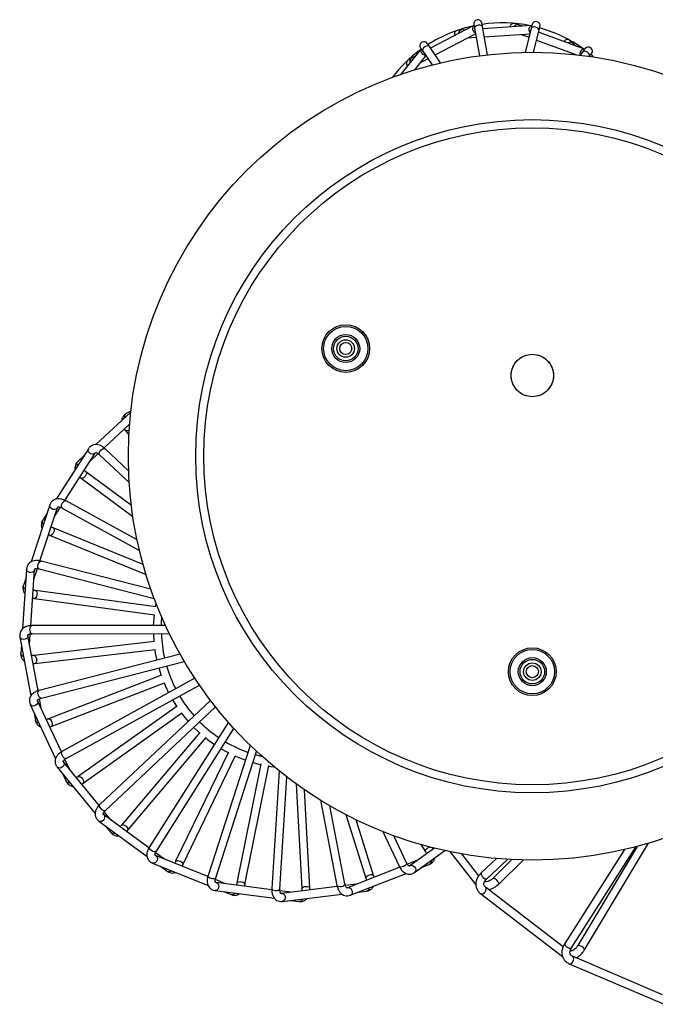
# Model space of a CAD drawing. Header units: millimetres. Extents: x 81 to 118, y 86 to 195.
# Tile 12 of 13: x 81 to 93, y 176 to 195. Entities that reach past the tile are written whole.
import ezdxf

# ---------------------------------------------------------------- set-up
doc = ezdxf.new("R2010")
doc.units = ezdxf.units.MM
doc.linetypes.add('CENTERX2', pattern=[20.32, 12.7, -2.54, 2.54, -2.54])

msp = doc.modelspace()

# ---------------------------------------------------------------- linework, layer by layer
at = {"color": 7, "linetype": 'Continuous', "lineweight": 25}
for p, q in [((89.41136, 194.52762), (88.60518, 194.10597)), ((90.48454, 194.52473), (89.57655, 194.46744)), ((90.31162, 194.51382), (90.23304, 194.54303)), ((88.6899, 193.981), (89.44091, 194.3738)), ((89.25783, 194.44732), (89.17416, 194.44204)), ((89.42211, 194.479), (89.51395, 193.96524)), ((89.66308, 193.98339), (89.56977, 194.50539)), ((89.60312, 194.31881), (90.44898, 194.37219)), ((90.28925, 194.36211), (90.43328, 194.30858)), ((90.47458, 194.47594), (90.36415, 194.0285)), ((90.51892, 194.0296), (90.62021, 194.43999)), ((91.46377, 194.08559), (90.61097, 194.40256)), ((89.29909, 194.29963), (89.45244, 194.30931)), ((90.5748, 194.25598), (91.30061, 193.98621)), ((91.30136, 194.14596), (91.24145, 194.2046)), ((88.42978, 194.09376), (88.05612, 193.62213)), ((88.45938, 194.05371), (88.63456, 193.79531)), ((88.79, 193.83334), (88.58354, 194.13788)), ((91.21921, 194.01646), (91.2441, 193.9921)), ((91.43482, 194.04506), (91.38189, 193.97698)), ((88.32218, 193.95795), (88.2479, 193.9191)), ((88.31352, 193.70547), (88.51935, 193.96526)), ((88.41996, 193.83981), (88.55611, 193.91103)), ((83.03937, 187.34724), (82.3936, 186.74599)), ((83.04181, 187.36922), (82.95722, 187.32318)), ((82.54618, 186.6831), (83.01814, 187.12252)), ((82.93973, 187.00689), (83.00516, 186.92625)), ((82.25481, 186.67033), (81.65448, 185.73323)), ((82.99953, 186.25965), (82.56374, 186.6681)), ((81.81791, 185.71026), (82.38112, 186.58941)), ((82.16979, 186.53761), (82.05685, 186.43245)), ((82.28588, 186.44074), (82.43496, 186.57954)), ((82.46116, 186.55865), (83.01042, 186.04386)), ((82.11857, 186.12175), (83.07869, 185.41013)), ((83.0503, 185.61789), (82.20789, 186.24225)), ((81.53887, 185.62542), (81.19045, 184.56847)), ((81.35445, 184.58686), (81.68133, 185.57846)), ((81.62605, 185.41077), (81.73593, 185.58229)), ((81.76651, 185.56857), (83.20121, 184.78164)), ((83.15717, 184.97688), (81.83864, 185.70009)), ((81.48953, 185.47573), (81.40628, 185.34579)), ((83.26896, 184.51987), (81.59988, 185.19913)), ((81.54334, 185.0602), (83.32262, 184.33609)), ((83.41235, 184.06169), (81.37706, 184.58217)), ((81.10528, 184.4353), (81.03066, 183.3249)), ((81.18493, 183.3835), (81.25494, 184.42524)), ((81.2431, 184.24908), (81.30687, 184.44253)), ((81.3399, 184.43685), (83.47413, 183.89106)), ((81.09471, 184.27804), (81.0464, 184.13148)), ((83.50246, 183.73401), (81.27038, 184.03757)), ((81.25017, 183.88894), (83.48224, 183.58538)), ((83.50548, 183.80913), (83.49215, 183.73541)), ((83.68485, 183.38697), (81.208, 183.38458)), ((81.32, 182.17579), (81.12874, 183.20222)), ((81.16108, 183.02864), (81.17474, 183.23187)), ((81.20815, 183.23458), (83.75606, 183.23704)), ((83.45864, 183.23676), (83.46722, 183.09043)), ((80.98128, 183.17474), (81.18515, 182.08067)), ((81.01015, 183.01979), (80.9998, 182.86582)), ((83.47755, 183.09164), (81.24011, 182.83057)), ((81.25749, 182.68158), (83.49493, 182.94265)), ((83.95579, 182.85635), (81.34208, 182.18257)), ((81.37952, 182.03732), (84.03342, 182.72146)), ((83.61318, 182.46324), (81.51095, 181.65395)), ((81.56484, 181.51396), (83.66707, 182.32326)), ((84.2297, 182.40652), (81.77087, 181.05168)), ((81.84326, 180.9203), (84.31374, 182.28157)), ((81.17466, 181.92294), (81.64421, 180.91394)), ((81.75117, 181.03962), (81.31066, 181.98623)), ((81.38515, 181.82615), (81.34784, 182.02639)), ((84.52084, 181.99495), (82.46743, 180.06294)), ((81.24116, 181.78004), (81.26943, 181.62833)), ((83.90082, 181.88833), (82.0659, 180.58165)), ((82.15291, 180.45947), (83.98783, 181.76614)), ((82.57022, 179.9537), (84.61315, 181.87585)), ((84.8515, 181.58954), (83.388, 179.2785)), ((84.3224, 181.403), (82.87009, 179.68106)), ((83.51473, 179.19824), (84.95543, 181.47328)), ((82.98475, 179.58435), (84.43706, 181.3063)), ((84.85143, 181.03777), (83.87298, 179.00875)), ((85.2566, 181.1619), (84.47473, 178.74763)), ((84.61743, 178.70142), (85.37704, 181.04695)), ((82.45135, 180.04636), (81.78927, 180.85368)), ((81.90123, 180.71716), (81.81529, 180.90183)), ((84.00809, 178.94359), (84.98654, 180.97262)), ((85.45467, 180.81558), (85.01155, 178.60697)), ((81.67328, 180.75856), (82.37901, 179.89803)), ((81.77323, 180.63669), (81.83834, 180.49678)), ((85.15862, 178.57746), (85.60174, 180.78607)), ((85.79447, 180.68515), (85.65934, 178.50371)), ((85.80905, 178.49443), (85.93779, 180.57272)), ((86.11054, 180.44446), (86.21428, 178.50096)), ((86.36407, 178.50896), (86.2666, 180.33501)), ((86.56444, 180.14189), (86.86739, 178.56204)), ((82.67689, 179.77135), (82.54772, 179.92885)), ((87.01471, 178.59029), (86.73691, 180.03893)), ((82.44581, 179.75477), (83.34336, 179.09678)), ((83.37655, 179.25844), (82.53449, 179.87574)), ((87.03525, 179.87514), (87.40558, 178.6974)), ((87.54867, 178.74239), (87.22198, 179.78134)), ((82.57292, 179.66158), (82.67078, 179.54226)), ((87.71969, 179.56189), (88.02298, 178.91898)), ((88.15865, 178.98298), (87.92196, 179.4847)), ((83.66339, 179.04816), (83.49911, 179.16859)), ((88.67754, 179.2531), (88.22174, 178.92491)), ((88.30939, 178.80318), (88.87094, 179.20752)), ((88.42562, 179.32068), (88.5106, 179.18392)), ((88.96161, 179.188), (89.44574, 178.5697)), ((92.20858, 179.22809), (91.09664, 177.48213)), ((91.22316, 177.40156), (92.42011, 179.28101)), ((92.43945, 179.28617), (91.33766, 177.44459)), ((91.46638, 177.36758), (92.65006, 179.34603)), ((84.46863, 178.72536), (83.49951, 179.11386)), ((88.36503, 179.02808), (88.17532, 178.9539)), ((89.5022, 178.74089), (89.18602, 179.14469)), ((89.83062, 179.05909), (89.54649, 178.79314)), ((89.649, 178.68362), (90.03379, 179.04381)), ((90.11645, 179.03918), (89.7706, 178.69684)), ((89.87613, 178.59023), (90.32204, 179.03163)), ((83.44369, 178.97463), (84.47669, 178.56053)), ((83.58999, 178.91598), (83.71445, 178.82474)), ((88.03378, 178.89856), (87.06138, 178.51836)), ((88.4373, 178.89528), (88.58102, 178.95148)), ((84.79875, 178.59302), (84.60969, 178.66881)), ((85.65896, 178.48062), (84.62368, 178.6159)), ((87.116, 178.37866), (88.15249, 178.78392)), ((84.60424, 178.46716), (85.70776, 178.32296)), ((84.76053, 178.44674), (84.90377, 178.38932)), ((86.01163, 178.43453), (85.80966, 178.46092)), ((86.87277, 178.53959), (85.83637, 178.41315)), ((87.22582, 178.58265), (87.02363, 178.55799)), ((87.2628, 178.43605), (87.41598, 178.45474)), ((91.06673, 177.42052), (89.62488, 178.52844)), ((89.62574, 178.52776), (89.62488, 178.52844)), ((85.85453, 178.26426), (86.95925, 178.39902)), ((86.01099, 178.28334), (86.16401, 178.26335)), ((89.53349, 178.4095), (91.05461, 177.24066)), ((92.91047, 176.5307), (91.23839, 177.24525)), ((91.23939, 177.2448), (91.23839, 177.24525)), ((91.17945, 177.10732), (92.94346, 176.35349))]:
    msp.add_line(p, q, dxfattribs=at)
at = {"color": 1, "linetype": 'Continuous', "lineweight": 25, "flags": 128}
for points in [[(89.41133, 194.52761), (89.407, 194.52502), (89.39162, 194.50772), (89.38454, 194.48333), (89.38683, 194.45557), (89.39814, 194.42866), (89.41676, 194.4067), (89.4373, 194.39401)], [(89.48865, 194.53182), (89.46096, 194.52372), (89.43859, 194.51081), (89.42496, 194.49507), (89.42211, 194.479)], [(89.56977, 194.50539), (89.56975, 194.5055), (89.56134, 194.51965), (89.54298, 194.52962), (89.51745, 194.5339), (89.48865, 194.53182)], [(90.48451, 194.52473), (90.4795, 194.52413), (90.45842, 194.51458), (90.44203, 194.49518), (90.43283, 194.46889), (90.43222, 194.4397), (90.44029, 194.41207), (90.45389, 194.39212)], [(90.55686, 194.49713), (90.52827, 194.50099), (90.50258, 194.4983), (90.48372, 194.48946), (90.47458, 194.47594)], [(90.62021, 194.43999), (90.62024, 194.4401), (90.61831, 194.45645), (90.60559, 194.47303), (90.58401, 194.48731), (90.55686, 194.49713)], [(88.42976, 194.09373), (88.42686, 194.08961), (88.41985, 194.06755), (88.42329, 194.04239), (88.43668, 194.01796), (88.45796, 193.99798), (88.4839, 193.98549), (88.50783, 193.98225)], [(88.49869, 194.12903), (88.47669, 194.11036), (88.4615, 194.08948), (88.45545, 194.06955), (88.45938, 194.05371)], [(88.58354, 194.13788), (88.58348, 194.13797), (88.57004, 194.14748), (88.54921, 194.14912), (88.52415, 194.14264), (88.49869, 194.12903)], [(91.46374, 194.0856), (91.45892, 194.08709), (91.43577, 194.08694), (91.41291, 194.07589), (91.39381, 194.05561), (91.38138, 194.02919), (91.37752, 194.00066), (91.3818, 193.97699)], [(91.51861, 194.03096), (91.49405, 194.04612), (91.4695, 194.0541), (91.44867, 194.0537), (91.43482, 194.04506)], [(91.55426, 193.95441), (91.5582, 193.9688), (91.55332, 193.98912), (91.53942, 194.01095), (91.51861, 194.03096)], [(82.93209, 187.24735), (82.92895, 187.27327), (82.93494, 187.29891)], [(82.93494, 187.29891), (82.94979, 187.31822), (82.95722, 187.32318)], [(83.01043, 187.01552), (82.99452, 187.0066), (82.97067, 186.99893), (82.95097, 186.99966), (82.93973, 187.0069)], [(82.24699, 186.63832), (82.2507, 186.66239), (82.25482, 186.67033)], [(82.46643, 186.61971), (82.48421, 186.64258), (82.50628, 186.66101), (82.52929, 186.67219), (82.54974, 186.67441), (82.56374, 186.6681)], [(82.38135, 186.58978), (82.37129, 186.57823), (82.34923, 186.56698), (82.3224, 186.5653), (82.2949, 186.57345), (82.27092, 186.59019), (82.25409, 186.61297), (82.24699, 186.63832)], [(82.46116, 186.55865), (82.46039, 186.55941), (82.45354, 186.5747), (82.45567, 186.59587), (82.46643, 186.61971)], [(82.04131, 186.4034), (82.05089, 186.42579), (82.05685, 186.43245)], [(82.05137, 186.35275), (82.04188, 186.37708), (82.04131, 186.4034)], [(82.20827, 186.24196), (82.2096, 186.24083), (82.21693, 186.22625), (82.21609, 186.20493), (82.2072, 186.18012), (82.19161, 186.1556), (82.17171, 186.13509), (82.15052, 186.12173), (82.13126, 186.11754), (82.11857, 186.12175)], [(81.53925, 185.59248), (81.53686, 185.61671), (81.53887, 185.62543)], [(81.68146, 185.57888), (81.67459, 185.56519), (81.65602, 185.5488), (81.63046, 185.5405), (81.60179, 185.54156), (81.5744, 185.55181), (81.55244, 185.56969), (81.53925, 185.59248)], [(81.76651, 185.56857), (81.76557, 185.56912), (81.75514, 185.58222), (81.75193, 185.60326), (81.75643, 185.62903)], [(81.75643, 185.62903), (81.76796, 185.6556), (81.78475, 185.67894), (81.80426, 185.69548), (81.82351, 185.70272), (81.83864, 185.70009)], [(81.39846, 185.31379), (81.40216, 185.33786), (81.40628, 185.34579)], [(81.42079, 185.26723), (81.40556, 185.28843), (81.39846, 185.31379)], [(81.60032, 185.19894), (81.60189, 185.19818), (81.61261, 185.18588), (81.6171, 185.16502), (81.61466, 185.13878), (81.60566, 185.11115), (81.59149, 185.08634), (81.57428, 185.06812), (81.55667, 185.05928), (81.54333, 185.0602)], [(81.31511, 184.49289), (81.31966, 184.5215), (81.33013, 184.54828), (81.34491, 184.56916), (81.36176, 184.58096), (81.37706, 184.58217)], [(81.3399, 184.43685), (81.33886, 184.43714), (81.3255, 184.44724), (81.31715, 184.46682), (81.31511, 184.49289)], [(81.11384, 184.40349), (81.10549, 184.42636), (81.10528, 184.43531)], [(81.25497, 184.42568), (81.25171, 184.41071), (81.2378, 184.39022), (81.2151, 184.37582), (81.18708, 184.36972), (81.158, 184.37283), (81.13228, 184.38469), (81.11384, 184.40349)], [(81.04678, 184.09854), (81.04438, 184.12277), (81.0464, 184.13148)], [(81.07999, 184.059), (81.05996, 184.07574), (81.04678, 184.09854)], [(81.27086, 184.0375), (81.27256, 184.03715), (81.28601, 184.0279), (81.29555, 184.00882), (81.29971, 183.98279), (81.29787, 183.9538), (81.2903, 183.92624), (81.27817, 183.90431), (81.26331, 183.89137), (81.25016, 183.88894)], [(81.17019, 183.2827), (81.16749, 183.31154), (81.17096, 183.34009), (81.18009, 183.36398), (81.19348, 183.3796), (81.208, 183.38458)], [(81.12866, 183.20264), (81.12923, 183.18734), (81.12085, 183.16403), (81.10245, 183.14444), (81.07682, 183.13156), (81.04788, 183.12734), (81.02002, 183.13243), (80.99748, 183.14605)], [(81.20815, 183.23458), (81.20706, 183.23461), (81.19161, 183.24107), (81.17866, 183.25795), (81.17019, 183.2827)], [(80.99748, 183.14605), (80.98371, 183.16614), (80.98128, 183.17474)], [(81.00837, 182.834), (81.00002, 182.85688), (80.9998, 182.86582)], [(81.05037, 182.80397), (81.0268, 182.81521), (81.00837, 182.834)], [(81.24059, 182.83061), (81.24232, 182.8307), (81.25765, 182.82509), (81.27163, 182.80897), (81.28213, 182.7848), (81.28756, 182.75625), (81.28709, 182.72768), (81.28079, 182.70343), (81.26962, 182.68719), (81.25748, 182.68157)], [(81.33079, 182.07449), (81.321, 182.10176), (81.31727, 182.13027), (81.32017, 182.15568), (81.32925, 182.17414), (81.34208, 182.18257)], [(81.19749, 181.89919), (81.17916, 181.91521), (81.17466, 181.92294)], [(81.31047, 181.98662), (81.31483, 181.97194), (81.31251, 181.94728), (81.29956, 181.92373), (81.27794, 181.90488), (81.25096, 181.8936), (81.22271, 181.8916), (81.19749, 181.89919)], [(81.37952, 182.03732), (81.37847, 182.03708), (81.36189, 182.03949), (81.34515, 182.05263), (81.33079, 182.07449)], [(81.28564, 181.59965), (81.27186, 181.61973), (81.26943, 181.62833)], [(81.33379, 181.581), (81.30817, 181.58602), (81.28564, 181.59965)], [(81.51141, 181.65411), (81.51307, 181.65463), (81.52931, 181.65301), (81.54686, 181.64087), (81.56304, 181.62007), (81.5754, 181.59377), (81.58205, 181.56598), (81.58197, 181.54092), (81.57519, 181.52242), (81.56484, 181.51396)], [(81.78682, 180.94418), (81.77055, 180.96815), (81.75985, 180.99484), (81.75633, 181.02018), (81.76054, 181.04031), (81.77087, 181.05168)], [(81.78899, 180.85402), (81.79686, 180.84088), (81.80075, 180.81642), (81.79406, 180.79039), (81.77781, 180.76675), (81.75448, 180.74911), (81.72761, 180.74015), (81.7013, 180.74123)], [(81.84326, 180.9203), (81.8423, 180.9198), (81.82564, 180.91801), (81.80616, 180.92658), (81.78682, 180.94418)], [(81.7013, 180.74123), (81.67956, 180.75219), (81.67328, 180.75857)], [(81.86117, 180.47302), (81.84283, 180.48905), (81.83834, 180.49678)], [(81.91245, 180.46694), (81.88638, 180.46543), (81.86117, 180.47302)], [(82.0663, 180.58193), (82.06778, 180.58284), (82.08392, 180.58531), (82.10393, 180.57792), (82.12478, 180.5618), (82.14329, 180.5394), (82.15664, 180.51413), (82.1628, 180.48984), (82.16083, 180.47023), (82.15291, 180.45946)], [(82.50961, 179.96279), (82.4879, 179.98197), (82.47089, 180.00515), (82.46119, 180.02882), (82.46025, 180.04937), (82.46743, 180.06294)], [(82.57022, 179.9537), (82.56941, 179.95297), (82.55373, 179.9471), (82.53273, 179.95055), (82.50961, 179.96279)], [(82.47725, 179.74495), (82.45347, 179.75016), (82.4458, 179.75477)], [(82.53414, 179.876), (82.54503, 179.86523), (82.55488, 179.8425), (82.55487, 179.81563), (82.54501, 179.78869), (82.5268, 179.76581), (82.50301, 179.75045), (82.47725, 179.74495)], [(82.6988, 179.52493), (82.67706, 179.53589), (82.67078, 179.54226)], [(82.74998, 179.53178), (82.72511, 179.52384), (82.6988, 179.52493)], [(82.8704, 179.68142), (82.87161, 179.68267), (82.88663, 179.68907), (82.90785, 179.6869), (82.93205, 179.67646), (82.95555, 179.65937), (82.97477, 179.63822), (82.98677, 179.61623), (82.98974, 179.59674), (82.98475, 179.58434)], [(83.45376, 179.19198), (83.42796, 179.20515), (83.40572, 179.22338), (83.39044, 179.24389), (83.38442, 179.26356), (83.388, 179.2785)], [(83.51473, 179.19824), (83.51412, 179.19734), (83.50039, 179.18776), (83.47919, 179.18587), (83.45376, 179.19198)], [(88.51035, 179.18433), (88.50954, 179.18587), (88.50809, 179.20213), (88.51672, 179.22164), (88.53412, 179.24143), (88.55764, 179.2585), (88.58369, 179.27024), (88.59716, 179.27364)], [(83.4991, 179.11402), (83.51233, 179.1063), (83.52752, 179.08673), (83.5342, 179.0607), (83.53134, 179.03216), (83.5194, 179.00546), (83.50017, 178.98467), (83.47659, 178.97294)], [(83.87319, 179.00918), (83.87405, 179.01069), (83.887, 179.02063), (83.9081, 179.02379), (83.93414, 179.01971), (83.96115, 179.009), (83.98502, 178.99329), (84.00212, 178.97497), (84.00984, 178.95684), (84.00808, 178.94359)], [(88.15865, 178.98298), (88.15908, 178.98199), (88.15982, 178.96525), (88.15005, 178.94635), (88.13127, 178.92815)], [(88.61546, 179.02356), (88.61532, 178.99745), (88.60616, 178.97277)], [(83.47659, 178.97294), (83.45226, 178.97207), (83.44369, 178.97463)], [(83.7459, 178.81492), (83.72211, 178.82013), (83.71445, 178.82474)], [(83.79377, 178.83429), (83.77165, 178.82042), (83.7459, 178.81492)], [(88.13127, 178.92815), (88.10632, 178.91342), (88.07902, 178.90441), (88.05351, 178.9025), (88.03368, 178.90796), (88.02298, 178.91898)], [(88.22139, 178.92465), (88.235, 178.93169), (88.25966, 178.93403), (88.28521, 178.92572), (88.30778, 178.90801), (88.32392, 178.88362), (88.33118, 178.85625), (88.32845, 178.83006)], [(88.32845, 178.83006), (88.31614, 178.80904), (88.30939, 178.80318)], [(88.60616, 178.97277), (88.58902, 178.95548), (88.58102, 178.95148)], [(84.55994, 178.68019), (84.53167, 178.68653), (84.5056, 178.69866), (84.48569, 178.71472), (84.47498, 178.73228), (84.47473, 178.74763)], [(84.61743, 178.70142), (84.61707, 178.7004), (84.60616, 178.6877), (84.58609, 178.6806), (84.55994, 178.68019)], [(84.62325, 178.61595), (84.63798, 178.61176), (84.65756, 178.59659), (84.6705, 178.57304), (84.67483, 178.54469), (84.6699, 178.51585), (84.65645, 178.49093), (84.63653, 178.47371)], [(85.01165, 178.60744), (85.01211, 178.60912), (85.02218, 178.62196), (85.04183, 178.63028), (85.06807, 178.6328), (85.09689, 178.62914), (85.12392, 178.61986), (85.14504, 178.60637), (85.15703, 178.59073), (85.15862, 178.57745)], [(87.40544, 178.69785), (87.40503, 178.69955), (87.40767, 178.71565), (87.42088, 178.7324), (87.44266, 178.74725), (87.46968, 178.75793), (87.49784, 178.76282), (87.52284, 178.76118), (87.54088, 178.75325), (87.54868, 178.74238)], [(89.54649, 178.79314), (89.54294, 178.78781), (89.54229, 178.77181), (89.55007, 178.75071), (89.56511, 178.72774), (89.58512, 178.70638), (89.60706, 178.6899)], [(89.60706, 178.6899), (89.62757, 178.6808), (89.64354, 178.68047), (89.649, 178.68362)], [(84.63653, 178.47371), (84.61318, 178.46682), (84.60424, 178.46716)], [(85.75864, 178.45957), (85.72969, 178.45869), (85.70142, 178.46395), (85.67814, 178.47456), (85.6634, 178.4889), (85.65934, 178.50371)], [(85.80905, 178.49443), (85.80896, 178.49335), (85.80154, 178.47834), (85.78387, 178.46648), (85.75864, 178.45957)], [(86.21426, 178.50145), (86.21428, 178.50318), (86.22085, 178.51813), (86.23781, 178.53107), (86.26259, 178.54003), (86.29142, 178.54366), (86.31991, 178.54139), (86.34372, 178.53358), (86.35922, 178.52141), (86.36407, 178.50895)], [(86.97455, 178.54399), (86.94673, 178.53594), (86.91804, 178.534), (86.89286, 178.53849), (86.87501, 178.54871), (86.86739, 178.56204)], [(87.01471, 178.59029), (87.01488, 178.58923), (87.01144, 178.57283), (86.99727, 178.55695), (86.97455, 178.54399)], [(87.06098, 178.5182), (87.0759, 178.52163), (87.10037, 178.51777), (87.12306, 178.50336), (87.14051, 178.4806), (87.15008, 178.45296), (87.1503, 178.42464), (87.14114, 178.39995)], [(87.44563, 178.46911), (87.42472, 178.45663), (87.41598, 178.45474)], [(87.46726, 178.516), (87.46064, 178.49075), (87.44563, 178.46911)], [(89.58784, 178.4109), (89.61016, 178.42804), (89.62777, 178.45141), (89.63798, 178.47745), (89.63924, 178.50221), (89.63136, 178.5219), (89.62574, 178.52776)], [(84.93667, 178.38763), (84.91233, 178.38676), (84.90377, 178.38932)], [(84.97822, 178.41829), (84.96024, 178.39936), (84.93667, 178.38763)], [(85.83594, 178.4131), (85.85125, 178.41271), (85.87398, 178.40288), (85.89238, 178.38328), (85.90362, 178.3569), (85.90602, 178.32775), (85.89919, 178.30026), (85.88418, 178.27863)], [(85.88418, 178.27863), (85.86327, 178.26614), (85.85453, 178.26426)], [(86.19629, 178.26989), (86.17294, 178.263), (86.16401, 178.26335)], [(86.22891, 178.30993), (86.21621, 178.28711), (86.19629, 178.26989)], [(87.14114, 178.39995), (87.124, 178.38266), (87.116, 178.37866)], [(91.09664, 177.48213), (91.09452, 177.4761), (91.09787, 177.46043), (91.11065, 177.44193), (91.13094, 177.42342), (91.15563, 177.40772), (91.18097, 177.39721)], [(91.18097, 177.39721), (91.2031, 177.39349), (91.21866, 177.39714), (91.22316, 177.40156)], [(91.23174, 177.12219), (91.2491, 177.14434), (91.26034, 177.17136), (91.26375, 177.19912), (91.25882, 177.22341), (91.24629, 177.24053), (91.23939, 177.2448)]]:
    msp.add_lwpolyline(points, dxfattribs=at)
at = {"color": 7, "linetype": 'Continuous', "lineweight": 25, "flags": 128}
for points in [[(89.40989, 194.54733), (89.4101, 194.54617), (89.41072, 194.54271), (89.41174, 194.53699), (89.41315, 194.52912), (89.41492, 194.51922), (89.41702, 194.50743), (89.41943, 194.49396), (89.42211, 194.479)], [(89.56977, 194.50539), (89.56709, 194.52035), (89.56468, 194.53383), (89.56258, 194.54562), (89.56081, 194.55552), (89.5594, 194.56339), (89.55838, 194.5691), (89.55776, 194.57256), (89.55755, 194.57372)], [(90.23304, 194.54303), (90.22083, 194.54757), (90.21005, 194.55157), (90.2008, 194.55501), (90.19313, 194.55786), (90.1871, 194.5601), (90.18277, 194.56171), (90.18015, 194.56269), (90.17928, 194.56301)], [(90.49122, 194.54333), (90.49093, 194.54219), (90.49009, 194.53877), (90.4887, 194.53314), (90.48679, 194.52538), (90.48437, 194.51561), (90.48151, 194.50399), (90.47823, 194.49069), (90.47458, 194.47594)], [(89.17416, 194.44204), (89.16116, 194.44122), (89.14968, 194.4405), (89.13983, 194.43988), (89.13167, 194.43936), (89.12525, 194.43896), (89.12063, 194.43867), (89.11785, 194.43849), (89.11692, 194.43843)], [(90.62021, 194.43999), (90.62386, 194.45475), (90.62714, 194.46804), (90.63, 194.47966), (90.63242, 194.48943), (90.63433, 194.49719), (90.63572, 194.50283), (90.63656, 194.50624), (90.63685, 194.50739)], [(88.58354, 194.13788), (88.57501, 194.15046), (88.56733, 194.16179), (88.56061, 194.1717), (88.55496, 194.18003), (88.55048, 194.18665), (88.54722, 194.19145), (88.54525, 194.19436), (88.54459, 194.19534)], [(91.24145, 194.2046), (91.23214, 194.21372), (91.22393, 194.22176), (91.21687, 194.22866), (91.21102, 194.23439), (91.20643, 194.23888), (91.20313, 194.24212), (91.20113, 194.24407), (91.20047, 194.24472)], [(88.42043, 194.11117), (88.42109, 194.11019), (88.42306, 194.10728), (88.42632, 194.10248), (88.43081, 194.09586), (88.43645, 194.08753), (88.44317, 194.07762), (88.45085, 194.06629), (88.45938, 194.05371)], [(91.47743, 194.09987), (91.47671, 194.09894), (91.47455, 194.09616), (91.47099, 194.09158), (91.46608, 194.08527), (91.4599, 194.07732), (91.45256, 194.06787), (91.44415, 194.05706), (91.43482, 194.04506)], [(91.55324, 193.953), (91.56257, 193.96499), (91.57098, 193.9758), (91.57832, 193.98525), (91.5845, 193.9932), (91.58941, 193.99951), (91.59297, 194.00409), (91.59513, 194.00687), (91.59585, 194.0078)], [(91.63324, 193.94271), (91.60975, 193.96294), (91.58022, 193.98769)], [(88.2479, 193.9191), (88.23635, 193.91306), (88.22617, 193.90774), (88.21742, 193.90316), (88.21017, 193.89937), (88.20447, 193.89639), (88.20038, 193.89424), (88.1979, 193.89295), (88.19708, 193.89252)], [(83.47194, 183.58678), (83.46484, 183.50884), (83.45849, 183.38676)], [(83.60856, 183.3869), (83.61211, 183.46417), (83.6177, 183.53676)], [(83.4846, 182.94144), (83.49563, 182.87257), (83.52133, 182.74435)], [(83.55877, 182.5991), (83.60293, 182.46104), (83.60347, 182.45951)], [(83.65736, 182.31952), (83.68168, 182.26333), (83.74194, 182.13776)], [(83.81433, 182.00639), (83.88672, 181.89073), (83.89234, 181.88229)], [(83.97935, 181.76011), (84.0116, 181.7184), (84.10648, 181.60509)], [(84.20927, 181.49585), (84.30183, 181.40754), (84.31569, 181.39505)], [(84.43035, 181.29834), (84.46519, 181.27114), (84.59204, 181.17981)], [(84.71877, 181.09956), (84.82285, 181.04104), (84.84691, 181.0284)], [(84.98202, 180.96325), (85.0147, 180.94891), (85.1681, 180.88865)], [(85.31081, 180.84244), (85.41791, 180.81365), (85.45262, 180.80538)], [(85.47942, 180.95315), (85.46453, 180.95669), (85.35704, 180.9852)], [(85.59969, 180.77587), (85.6265, 180.77144), (85.70228, 180.7605)]]:
    msp.add_lwpolyline(points, dxfattribs=at)
at = {"color": 7, "linetype": 'Continuous', "lineweight": 25}
for centre, radius in [((90.49467, 186.52964), 7.5), ((90.49467, 186.52964), 6.25), ((90.49467, 186.52964), 6.1), ((87.03057, 188.52964), 0.4432), ((87.03057, 188.52964), 0.41106), ((87.03057, 188.52964), 0.26018), ((87.03057, 188.52964), 0.22804), ((87.03057, 188.52964), 0.1625), ((87.03057, 188.52964), 0.1125), ((90.49467, 188.02964), 0.39375), ((90.49467, 182.52964), 0.4432), ((90.49467, 182.52964), 0.41106), ((90.49467, 182.52964), 0.26018), ((90.49467, 182.52964), 0.22804), ((90.49467, 182.52964), 0.1625), ((90.49467, 182.52964), 0.1125)]:
    msp.add_circle(centre, radius, dxfattribs=at)
at = {"color": 7, "linetype": 'Continuous'}
msp.add_circle((90.49467, 186.52964), 6.25, dxfattribs=at)
at = {"color": 7, "linetype": 'CENTERX2'}
msp.add_circle((90.49467, 188.02964), 0.39375, dxfattribs=at)
at = {"color": 7, "linetype": 'Continuous', "lineweight": 25}
for centre, radius, start, end in [((89.48372, 194.56053), 0.075, 10.135529, 190.135529), ((89.94115, 192.00171), 2.575, 78.315401, 98.466484), ((90.15315, 194.49271), 0.075, 69.6109, 175.107237), ((90.56403, 194.52536), 0.075, 346.135529, 166.135529), ((89.94115, 192.00171), 2.575, 102.315401, 122.466484), ((89.12164, 194.36358), 0.075, 93.6109, 199.107237), ((89.94115, 192.00171), 2.575, 54.315401, 74.466484), ((88.48251, 194.15325), 0.075, 34.135529, 214.135529), ((91.148, 194.19112), 0.075, 45.6109, 151.107237), ((89.94115, 192.00171), 2.575, 126.315401, 142.632633), ((91.53664, 194.05383), 0.075, 322.135529, 142.135529), ((88.23184, 193.82606), 0.075, 117.6109, 223.107237), ((86.03247, 183.31424), 2.425, 181.827636, 192.683001), ((86.03247, 183.31424), 2.425, 196.227636, 207.083001), ((86.03247, 183.31424), 2.425, 210.627636, 221.483001), ((86.03247, 183.31424), 2.425, 225.027636, 235.883001), ((86.03247, 183.31424), 2.425, 239.427636, 250.283001)]:
    msp.add_arc(centre, radius, start, end, dxfattribs=at)
at = {"color": 1, "linetype": 'Continuous', "lineweight": 25}
for centre, radius, start, end in [((90.21831, 194.47923), 0.06547, 77.001331, 157.667752), ((89.18666, 194.37777), 0.06548, 101.005848, 181.66372), ((91.20205, 194.15231), 0.06548, 53.00468, 133.665804), ((88.28546, 193.86547), 0.06548, 125.005981, 205.663739), ((89.73836, 178.55952), 0.14115, 12.568347, 76.761728), ((89.55964, 178.45009), 0.04828, 237.171928, 305.735467), ((91.34057, 177.30357), 0.14115, 26.968926, 91.160128), ((91.19468, 177.15313), 0.04828, 251.570966, 320.137849)]:
    msp.add_arc(centre, radius, start, end, dxfattribs=at)
at = {"color": 7, "linetype": 'Continuous', "lineweight": 25}
for points, knots in [([(82.95722, 187.32318), (82.94723, 187.31704), (82.92361, 187.3025), (82.89404, 187.26868), (82.87448, 187.22899), (82.87254, 187.20162), (82.8718, 187.19122)], [0, 0, 0, 0, 0.21234121, 0.50237353, 0.81085621, 1, 1, 1, 1]), ([(82.92177, 187.03279), (82.92503, 187.02729), (82.93027, 187.01847), (82.93715, 187.01005), (82.93973, 187.00689)], [0, 0, 0, 0, 0.62435515, 1, 1, 1, 1]), ([(82.56374, 186.6681), (82.55461, 186.6762), (82.52794, 186.69987), (82.48309, 186.72752), (82.43018, 186.74577), (82.37985, 186.74931), (82.3317, 186.73835), (82.28703, 186.71258), (82.2658, 186.68474), (82.25481, 186.67033)], [0, 0, 0, 0, 0.091910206, 0.268466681, 0.421323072, 0.563274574, 0.699796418, 0.844533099, 1, 1, 1, 1]), ([(82.38112, 186.58941), (82.38244, 186.59118), (82.38644, 186.59655), (82.38799, 186.59648), (82.39194, 186.59825), (82.40974, 186.59467), (82.43459, 186.58171), (82.45317, 186.56558), (82.46116, 186.55865)], [0, 0, 0, 0, 0.098229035, 0.298749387, 0.501288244, 0.675516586, 0.860552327, 1, 1, 1, 1]), ([(82.05685, 186.43245), (82.0487, 186.42402), (82.02944, 186.40406), (82.00921, 186.36395), (82.00013, 186.32064), (82.00506, 186.29365), (82.00693, 186.28339)], [0, 0, 0, 0, 0.21234258, 0.5023737, 0.81085357, 1, 1, 1, 1]), ([(82.09473, 186.14237), (82.09926, 186.13785), (82.10652, 186.13061), (82.11528, 186.12417), (82.11857, 186.12175)], [0, 0, 0, 0, 0.62436447, 1, 1, 1, 1]), ([(82.20789, 186.24225), (82.20149, 186.24716), (82.18866, 186.25699), (82.18089, 186.26618), (82.177, 186.27078)], [0, 0, 0, 0, 0.49865023, 1, 1, 1, 1]), ([(81.83864, 185.70009), (81.82779, 185.70567), (81.79607, 185.72196), (81.74575, 185.73759), (81.68997, 185.74211), (81.64034, 185.73302), (81.59642, 185.71043), (81.55956, 185.67436), (81.54593, 185.64212), (81.53887, 185.62542)], [0, 0, 0, 0, 0.09191054, 0.26846726, 0.42132381, 0.56327455, 0.69979685, 0.84453279, 1, 1, 1, 1]), ([(81.68133, 185.57846), (81.68217, 185.5805), (81.68471, 185.5867), (81.68622, 185.58702), (81.68962, 185.58971), (81.70774, 185.59068), (81.73504, 185.5843), (81.75705, 185.5733), (81.76651, 185.56857)], [0, 0, 0, 0, 0.09822874, 0.29874938, 0.50128839, 0.67551689, 0.86055326, 1, 1, 1, 1]), ([(81.40628, 185.34579), (81.40049, 185.33559), (81.38679, 185.31147), (81.37718, 185.26759), (81.37916, 185.22339), (81.39064, 185.19847), (81.395, 185.189)], [0, 0, 0, 0, 0.21234395, 0.50237689, 0.81085623, 1, 1, 1, 1]), ([(81.59988, 185.19913), (81.59246, 185.20229), (81.57758, 185.20862), (81.56778, 185.21559), (81.56286, 185.21908)], [0, 0, 0, 0, 0.4986524, 1, 1, 1, 1]), ([(81.51511, 185.07424), (81.52063, 185.07099), (81.52946, 185.06579), (81.53955, 185.06172), (81.54334, 185.0602)], [0, 0, 0, 0, 0.624343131, 1, 1, 1, 1]), ([(81.37706, 184.58217), (81.36516, 184.58487), (81.33039, 184.59277), (81.27777, 184.59539), (81.22261, 184.5859), (81.1768, 184.56475), (81.13988, 184.53195), (81.11315, 184.48784), (81.10796, 184.45323), (81.10528, 184.4353)], [0, 0, 0, 0, 0.09190913, 0.26846687, 0.4213233, 0.56327452, 0.69979579, 0.84453452, 1, 1, 1, 1]), ([(81.25494, 184.42524), (81.25524, 184.42743), (81.25617, 184.43406), (81.25755, 184.43475), (81.26017, 184.4382), (81.27749, 184.44364), (81.30551, 184.44426), (81.32956, 184.43907), (81.3399, 184.43685)], [0, 0, 0, 0, 0.09822946, 0.2987498, 0.50128854, 0.67551681, 0.86055316, 1, 1, 1, 1]), ([(81.0464, 184.13148), (81.04332, 184.12016), (81.03605, 184.09339), (81.03765, 184.0485), (81.05056, 184.00618), (81.06788, 183.9849), (81.07447, 183.97681)], [0, 0, 0, 0, 0.21234519, 0.50237746, 0.81085592, 1, 1, 1, 1]), ([(81.27038, 184.03757), (81.26241, 184.03879), (81.24643, 184.04122), (81.2352, 184.04553), (81.22957, 184.04769)], [0, 0, 0, 0, 0.49864627, 1, 1, 1, 1]), ([(81.21934, 183.89552), (81.22549, 183.89375), (81.23534, 183.8909), (81.24612, 183.88948), (81.25017, 183.88894)], [0, 0, 0, 0, 0.62434558, 1, 1, 1, 1]), ([(81.208, 183.38458), (81.1958, 183.38424), (81.16016, 183.38324), (81.10854, 183.37269), (81.05747, 183.34978), (81.01836, 183.31791), (80.99076, 183.27695), (80.97584, 183.22759), (80.97942, 183.19277), (80.98128, 183.17474)], [0, 0, 0, 0, 0.09190997, 0.26846702, 0.421322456, 0.563274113, 0.699795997, 0.844533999, 1, 1, 1, 1]), ([(81.12874, 183.20222), (81.12849, 183.2044), (81.12774, 183.21106), (81.12891, 183.21207), (81.13058, 183.21607), (81.146, 183.22564), (81.17299, 183.23321), (81.19758, 183.23417), (81.20815, 183.23458)], [0, 0, 0, 0, 0.098229, 0.29874924, 0.50128781, 0.67551637, 0.86055284, 1, 1, 1, 1]), ([(80.9998, 182.86582), (80.99964, 182.85409), (80.99926, 182.82636), (81.01197, 182.78327), (81.035, 182.74549), (81.05707, 182.72919), (81.06546, 182.72299)], [0, 0, 0, 0, 0.21234274, 0.50237933, 0.81085751, 1, 1, 1, 1]), ([(81.24011, 182.83057), (81.23209, 182.82976), (81.216, 182.82814), (81.20405, 182.82952), (81.19806, 182.83021)], [0, 0, 0, 0, 0.498646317, 1, 1, 1, 1]), ([(81.226, 182.68029), (81.23239, 182.6801), (81.24264, 182.67979), (81.25344, 182.68109), (81.25749, 182.68158)], [0, 0, 0, 0, 0.62434888, 1, 1, 1, 1]), ([(81.34208, 182.18257), (81.33034, 182.17921), (81.29607, 182.16938), (81.24869, 182.14633), (81.20493, 182.11144), (81.17497, 182.07083), (81.15843, 182.0243), (81.15625, 181.97278), (81.16838, 181.93994), (81.17466, 181.92294)], [0, 0, 0, 0, 0.09190922, 0.26846697, 0.42132312, 0.56327708, 0.69979771, 0.84453319, 1, 1, 1, 1]), ([(81.31066, 181.98623), (81.30987, 181.98828), (81.30749, 181.99455), (81.30837, 181.99581), (81.309, 182.0001), (81.32155, 182.01321), (81.34581, 182.02725), (81.36939, 182.0343), (81.37952, 182.03732)], [0, 0, 0, 0, 0.09822982, 0.29874987, 0.50128835, 0.67551779, 0.86055207, 1, 1, 1, 1]), ([(81.26943, 181.62833), (81.27219, 181.61694), (81.27872, 181.58997), (81.30175, 181.55141), (81.33345, 181.52054), (81.35888, 181.51023), (81.36854, 181.50632)], [0, 0, 0, 0, 0.2123461, 0.50237841, 0.81085693, 1, 1, 1, 1]), ([(81.51095, 181.65395), (81.50338, 181.65117), (81.4882, 181.64561), (81.47629, 181.64397), (81.47031, 181.64315)], [0, 0, 0, 0, 0.4986447, 1, 1, 1, 1]), ([(81.53466, 181.50488), (81.5409, 181.50629), (81.5509, 181.50854), (81.56104, 181.51248), (81.56484, 181.51396)], [0, 0, 0, 0, 0.624342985, 1, 1, 1, 1]), ([(81.77087, 181.05168), (81.76034, 181.0455), (81.72959, 181.02745), (81.68943, 180.99334), (81.65572, 180.94866), (81.6368, 180.90189), (81.63235, 180.8527), (81.64306, 180.80226), (81.66297, 180.77347), (81.67328, 180.75856)], [0, 0, 0, 0, 0.09191087, 0.26846924, 0.42132625, 0.56327595, 0.69979699, 0.84453416, 1, 1, 1, 1]), ([(81.78927, 180.85368), (81.78799, 180.85548), (81.78412, 180.86095), (81.78467, 180.8624), (81.78421, 180.86671), (81.79311, 180.88253), (81.81312, 180.90216), (81.8342, 180.91485), (81.84326, 180.9203)], [0, 0, 0, 0, 0.0982298, 0.2987497, 0.5012886, 0.67551603, 0.86055326, 1, 1, 1, 1]), ([(81.83834, 180.49678), (81.84385, 180.48643), (81.85687, 180.46193), (81.88877, 180.4303), (81.92715, 180.40829), (81.95434, 180.40463), (81.96468, 180.40325)], [0, 0, 0, 0, 0.212342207, 0.502378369, 0.810856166, 1, 1, 1, 1]), ([(82.0659, 180.58165), (82.05926, 180.57708), (82.04594, 180.56792), (82.03481, 180.56337), (82.02923, 180.56109)], [0, 0, 0, 0, 0.49864926, 1, 1, 1, 1]), ([(82.12593, 180.44317), (82.13163, 180.44608), (82.14076, 180.45075), (82.1496, 180.45709), (82.15291, 180.45947)], [0, 0, 0, 0, 0.62434263, 1, 1, 1, 1]), ([(82.46743, 180.06294), (82.45877, 180.05434), (82.43347, 180.02921), (82.40306, 179.98619), (82.38152, 179.93453), (82.37483, 179.88452), (82.38274, 179.83577), (82.40566, 179.78957), (82.43211, 179.76664), (82.44581, 179.75477)], [0, 0, 0, 0, 0.09190974, 0.26846747, 0.42132208, 0.56327456, 0.69979809, 0.84453469, 1, 1, 1, 1]), ([(82.53449, 179.87574), (82.53281, 179.87717), (82.5277, 179.8815), (82.52787, 179.88304), (82.52635, 179.8871), (82.53104, 179.90464), (82.54553, 179.92863), (82.5628, 179.94616), (82.57022, 179.9537)], [0, 0, 0, 0, 0.098229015, 0.298749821, 0.501288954, 0.675517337, 0.86055355, 1, 1, 1, 1]), ([(82.67078, 179.54226), (82.67869, 179.5336), (82.6974, 179.51311), (82.73616, 179.49041), (82.77881, 179.47863), (82.80606, 179.48186), (82.81641, 179.48308)], [0, 0, 0, 0, 0.21234944, 0.50237614, 0.81085552, 1, 1, 1, 1]), ([(82.87009, 179.68106), (82.86479, 179.67498), (82.85417, 179.66279), (82.84452, 179.65561), (82.83968, 179.65202)], [0, 0, 0, 0, 0.49864776, 1, 1, 1, 1]), ([(82.96267, 179.56185), (82.96747, 179.56609), (82.97515, 179.57288), (82.98213, 179.58122), (82.98475, 179.58435)], [0, 0, 0, 0, 0.62437156, 1, 1, 1, 1]), ([(83.388, 179.2785), (83.38175, 179.26801), (83.36349, 179.23738), (83.34474, 179.18815), (83.33672, 179.13275), (83.34268, 179.08265), (83.36247, 179.0374), (83.39616, 178.99835), (83.42747, 178.98272), (83.44369, 178.97463)], [0, 0, 0, 0, 0.09190791, 0.26846837, 0.42132123, 0.56327589, 0.6997959, 0.84453211, 1, 1, 1, 1]), ([(83.49951, 179.11386), (83.49753, 179.11482), (83.4915, 179.11775), (83.49128, 179.11928), (83.4888, 179.12283), (83.48898, 179.14099), (83.49705, 179.16783), (83.50941, 179.1891), (83.51473, 179.19824)], [0, 0, 0, 0, 0.098229, 0.29874984, 0.50128924, 0.67551879, 0.86055519, 1, 1, 1, 1]), ([(88.5106, 179.18392), (88.51475, 179.177), (88.52306, 179.16314), (88.5269, 179.15174), (88.52883, 179.14602)], [0, 0, 0, 0, 0.49863566, 1, 1, 1, 1]), ([(88.65259, 179.23513), (88.65004, 179.241), (88.64595, 179.25041), (88.64018, 179.25962), (88.63801, 179.26309)], [0, 0, 0, 0, 0.62434058, 1, 1, 1, 1]), ([(83.87298, 179.00875), (83.86936, 179.00154), (83.8621, 178.98709), (83.85454, 178.97774), (83.85074, 178.97306)], [0, 0, 0, 0, 0.49863472, 1, 1, 1, 1]), ([(88.22174, 178.92491), (88.21987, 178.92375), (88.21417, 178.92023), (88.21276, 178.92087), (88.20843, 178.92068), (88.19319, 178.93055), (88.17486, 178.95176), (88.16352, 178.97359), (88.15865, 178.98298)], [0, 0, 0, 0, 0.09822965, 0.29875009, 0.50128908, 0.67551776, 0.86055552, 1, 1, 1, 1]), ([(88.58102, 178.95148), (88.5917, 178.95632), (88.61696, 178.96778), (88.65053, 178.99763), (88.67491, 179.03456), (88.68027, 179.06146), (88.6823, 179.07169)], [0, 0, 0, 0, 0.21234653, 0.50238059, 0.81085985, 1, 1, 1, 1]), ([(83.71445, 178.82474), (83.72426, 178.81832), (83.74748, 178.80314), (83.79067, 178.79079), (83.8349, 178.78998), (83.8605, 178.79988), (83.87022, 178.80364)], [0, 0, 0, 0, 0.21234463, 0.5023773, 0.81085775, 1, 1, 1, 1]), ([(83.9923, 178.91631), (83.99589, 178.92161), (84.00164, 178.9301), (84.00633, 178.93991), (84.00809, 178.94359)], [0, 0, 0, 0, 0.62437309, 1, 1, 1, 1]), ([(88.02298, 178.91898), (88.02849, 178.90808), (88.04457, 178.87626), (88.07609, 178.83404), (88.11856, 178.79759), (88.16406, 178.77577), (88.21287, 178.76824), (88.26389, 178.77576), (88.29387, 178.79383), (88.30939, 178.80318)], [0, 0, 0, 0, 0.09191015, 0.26846809, 0.42132444, 0.56327581, 0.6997973, 0.84453436, 1, 1, 1, 1]), ([(84.47473, 178.74763), (84.47128, 178.73592), (84.46122, 178.70172), (84.4553, 178.64936), (84.46131, 178.59372), (84.47954, 178.54667), (84.50996, 178.50776), (84.5523, 178.47832), (84.58652, 178.47097), (84.60424, 178.46716)], [0, 0, 0, 0, 0.09191104, 0.26846661, 0.42132247, 0.56327326, 0.69979743, 0.84453406, 1, 1, 1, 1]), ([(84.62368, 178.6159), (84.62152, 178.61634), (84.61495, 178.61768), (84.61436, 178.6191), (84.61107, 178.62193), (84.60673, 178.63955), (84.60788, 178.66756), (84.61456, 178.69124), (84.61743, 178.70142)], [0, 0, 0, 0, 0.0982292, 0.29874893, 0.50128778, 0.67551452, 0.86055403, 1, 1, 1, 1]), ([(87.40558, 178.6974), (87.40787, 178.68967), (87.41248, 178.67417), (87.41336, 178.66217), (87.41381, 178.65616)], [0, 0, 0, 0, 0.49863477, 1, 1, 1, 1]), ([(87.55584, 178.71169), (87.55483, 178.71801), (87.55321, 178.72813), (87.54991, 178.7385), (87.54867, 178.74239)], [0, 0, 0, 0, 0.62432934, 1, 1, 1, 1]), ([(89.54649, 178.79314), (89.53707, 178.78378), (89.51036, 178.75722), (89.47609, 178.70807), (89.45127, 178.64813), (89.44237, 178.5871), (89.44926, 178.52851), (89.47238, 178.4741), (89.50262, 178.43506), (89.52561, 178.41602), (89.53349, 178.4095)], [0, 0, 0, 0, 0.08234297, 0.23355662, 0.38477751, 0.51680912, 0.65839993, 0.79517095, 0.92980247, 1, 1, 1, 1]), ([(89.62488, 178.52844), (89.62107, 178.53167), (89.60895, 178.54193), (89.59778, 178.56042), (89.59314, 178.58381), (89.5989, 178.6141), (89.61565, 178.64835), (89.63759, 178.67156), (89.649, 178.68362)], [0, 0, 0, 0, 0.08566433, 0.272106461, 0.481158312, 0.65480754, 0.820593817, 1, 1, 1, 1]), ([(89.7706, 178.69684), (89.76385, 178.69051), (89.74367, 178.67161), (89.70752, 178.64794), (89.66566, 178.63199), (89.63209, 178.62769), (89.61649, 178.6318), (89.61031, 178.63343)], [0, 0, 0, 0, 0.1211308, 0.3619178, 0.60147979, 0.84201674, 1, 1, 1, 1]), ([(85.01155, 178.60697), (85.00984, 178.59909), (85.00641, 178.58329), (85.0014, 178.57235), (84.9989, 178.56687)], [0, 0, 0, 0, 0.4986432, 1, 1, 1, 1]), ([(85.15012, 178.54711), (85.15227, 178.55313), (85.15573, 178.56278), (85.15783, 178.57345), (85.15862, 178.57746)], [0, 0, 0, 0, 0.62431912, 1, 1, 1, 1]), ([(85.65934, 178.50371), (85.65891, 178.49151), (85.65767, 178.45587), (85.66496, 178.40369), (85.68462, 178.35129), (85.71397, 178.31025), (85.75311, 178.28014), (85.80144, 178.26214), (85.83642, 178.26353), (85.85453, 178.26426)], [0, 0, 0, 0, 0.09191225, 0.26846779, 0.42132476, 0.56327698, 0.69979665, 0.84453411, 1, 1, 1, 1]), ([(85.83637, 178.41315), (85.83417, 178.41304), (85.82747, 178.41271), (85.82654, 178.41393), (85.82266, 178.41586), (85.81407, 178.43185), (85.80822, 178.45926), (85.8088, 178.48386), (85.80905, 178.49443)], [0, 0, 0, 0, 0.09822896, 0.29874911, 0.50128844, 0.67551613, 0.86054871, 1, 1, 1, 1]), ([(86.21428, 178.50096), (86.21458, 178.49291), (86.21518, 178.47675), (86.21306, 178.46491), (86.21199, 178.45897)], [0, 0, 0, 0, 0.49864133, 1, 1, 1, 1]), ([(86.36337, 178.47744), (86.36397, 178.48382), (86.36492, 178.49402), (86.3643, 178.50488), (86.36407, 178.50896)], [0, 0, 0, 0, 0.624318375, 1, 1, 1, 1]), ([(86.86739, 178.56204), (86.87001, 178.55012), (86.87767, 178.5153), (86.89771, 178.46657), (86.92978, 178.4207), (86.96842, 178.38825), (87.01382, 178.36882), (87.06511, 178.36341), (87.09864, 178.37346), (87.116, 178.37866)], [0, 0, 0, 0, 0.09190689, 0.26846621, 0.42132089, 0.56327406, 0.69979559, 0.84453341, 1, 1, 1, 1]), ([(87.06138, 178.51836), (87.05928, 178.5177), (87.05288, 178.51571), (87.05167, 178.51668), (87.04743, 178.51757), (87.03513, 178.53092), (87.02265, 178.55602), (87.01709, 178.57999), (87.01471, 178.59029)], [0, 0, 0, 0, 0.098229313, 0.298750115, 0.50128973, 0.67551656, 0.860554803, 1, 1, 1, 1]), ([(87.41598, 178.45474), (87.42753, 178.45678), (87.45485, 178.4616), (87.49478, 178.48216), (87.52758, 178.51186), (87.53946, 178.53659), (87.54398, 178.54599)], [0, 0, 0, 0, 0.21234217, 0.50237681, 0.81085358, 1, 1, 1, 1]), ([(89.68109, 178.48525), (89.68776, 178.48599), (89.71581, 178.48906), (89.76494, 178.50927), (89.82448, 178.54321), (89.85943, 178.57503), (89.87613, 178.59023)], [0, 0, 0, 0, 0.09555891, 0.40124589, 0.71383179, 1, 1, 1, 1]), ([(84.90377, 178.38932), (84.91487, 178.38554), (84.94113, 178.3766), (84.98604, 178.37538), (85.02908, 178.38561), (85.05141, 178.40156), (85.05989, 178.40762)], [0, 0, 0, 0, 0.21234339, 0.50237547, 0.81085529, 1, 1, 1, 1]), ([(86.16401, 178.26335), (86.1757, 178.26245), (86.20336, 178.26032), (86.24715, 178.27031), (86.28631, 178.29092), (86.30396, 178.31192), (86.31068, 178.3199)], [0, 0, 0, 0, 0.21234301, 0.50237454, 0.81085335, 1, 1, 1, 1]), ([(91.09664, 177.48213), (91.08984, 177.47073), (91.07057, 177.43837), (91.0496, 177.38223), (91.04046, 177.318), (91.04702, 177.25667), (91.06827, 177.20164), (91.10419, 177.15469), (91.14319, 177.12439), (91.17019, 177.11168), (91.17945, 177.10732)], [0, 0, 0, 0, 0.08234226, 0.23355866, 0.38477968, 0.51681116, 0.65839966, 0.79517079, 0.92980331, 1, 1, 1, 1]), ([(91.23839, 177.24525), (91.23389, 177.24743), (91.2196, 177.25435), (91.20419, 177.26948), (91.19387, 177.29099), (91.19192, 177.32175), (91.19963, 177.3591), (91.21511, 177.38704), (91.22316, 177.40156)], [0, 0, 0, 0, 0.08566523, 0.27210517, 0.48115472, 0.65480357, 0.82059187, 1, 1, 1, 1]), ([(91.33766, 177.44459), (91.33269, 177.43679), (91.31784, 177.41346), (91.28871, 177.38154), (91.25213, 177.35569), (91.22068, 177.34318), (91.20456, 177.34327), (91.19816, 177.34331)], [0, 0, 0, 0, 0.12112964, 0.36191814, 0.60147956, 0.84201708, 1, 1, 1, 1]), ([(91.30357, 177.2174), (91.30985, 177.21977), (91.33626, 177.22972), (91.37881, 177.26151), (91.42804, 177.3092), (91.45398, 177.3487), (91.46638, 177.36758)], [0, 0, 0, 0, 0.09555964, 0.40124645, 0.71383447, 1, 1, 1, 1])]:
    msp.add_open_spline(points, degree=3, knots=knots, dxfattribs=at)

doc.saveas('drawing.dxf')
